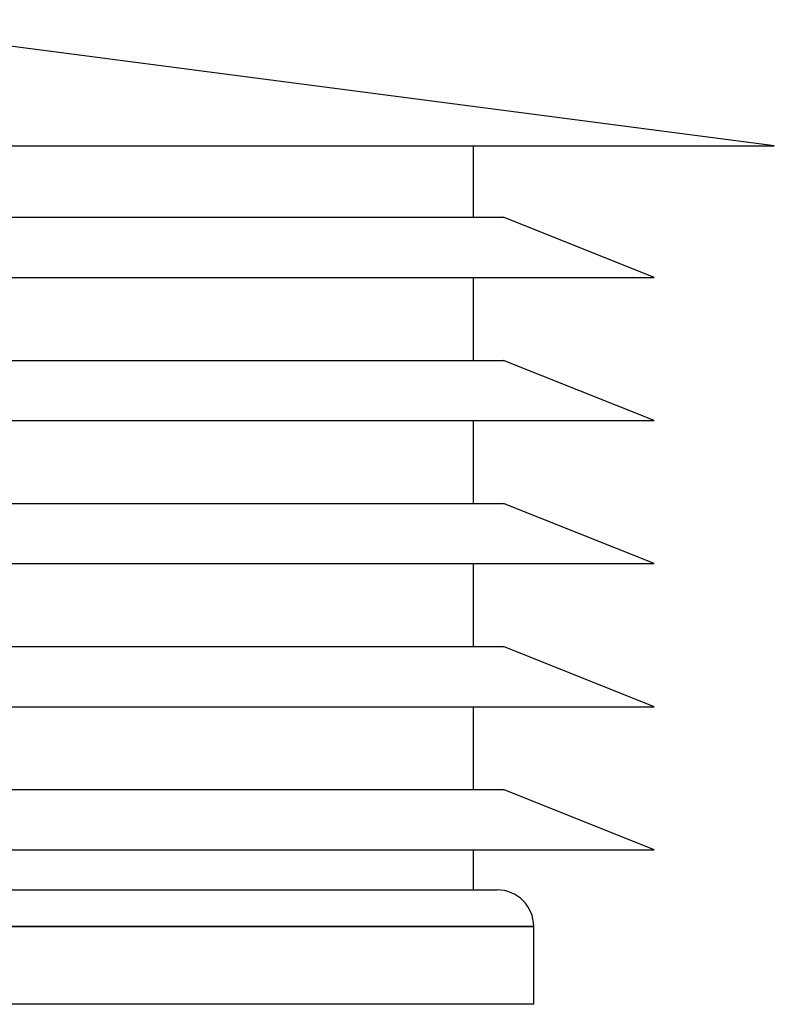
# Model space of a CAD drawing. Header units: millimetres. Extents: x -205 to 205, y -242 to 0.
# Tile 4 of 4: x 102 to 205, y -156 to -22. Entities that reach past the tile are written whole.
import ezdxf

# ---------------------------------------------------------------- set-up
doc = ezdxf.new("R2010")
doc.units = ezdxf.units.MM
doc.layers.add('HIDDEN', color=7, linetype='Continuous')
doc.layers.add('THICK', color=7, linetype='Continuous')

msp = doc.modelspace()

# ---------------------------------------------------------------- linework, layer by layer
at = {"layer": 'HIDDEN'}
msp.add_line((30.75, -145.4), (172.2, -145.4), dxfattribs=at)
at = {"layer": 'THICK'}
for p, q in [((205, -39), (73.2, -21.82)), ((0, -39), (205, -39)), ((164, -48.75), (164, -39)), ((0, -48.75), (168.1, -48.75)), ((188.6, -56.95), (168.1, -48.75)), ((0, -56.95), (188.6, -56.95)), ((164, -68.25), (164, -56.95)), ((0, -68.25), (168.1, -68.25)), ((188.6, -76.45), (168.1, -68.25)), ((0, -76.45), (188.6, -76.45)), ((164, -87.75), (164, -76.45)), ((0, -87.75), (168.1, -87.75)), ((188.6, -95.95), (168.1, -87.75)), ((0, -95.95), (188.6, -95.95)), ((164, -107.25), (164, -95.95)), ((0, -107.25), (168.1, -107.25)), ((188.6, -115.45), (168.1, -107.25)), ((0, -115.45), (188.6, -115.45)), ((164, -126.75), (164, -115.45)), ((0, -126.75), (168.1, -126.75)), ((188.6, -134.95), (168.1, -126.75)), ((0, -134.95), (188.6, -134.95)), ((164, -140.4), (164, -134.95)), ((-167.2, -140.4), (167.2, -140.4)), ((172.2, -145.4), (0, -145.4)), ((172.2, -156), (172.2, -145.4)), ((172.2, -156), (0, -156))]:
    msp.add_line(p, q, dxfattribs=at)
msp.add_arc((167.2, -145.4), 5, 0.0001, 90, dxfattribs=at)

doc.saveas('drawing.dxf')
